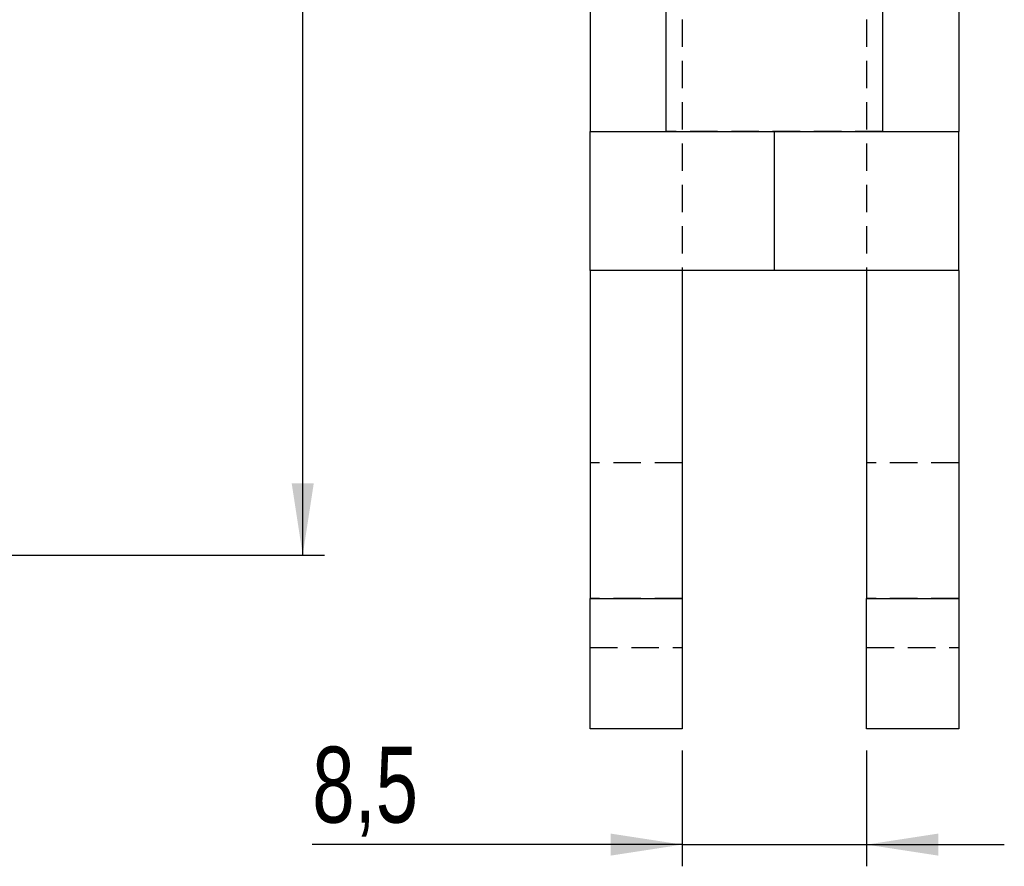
# Model space of a CAD drawing. Extents: x 30 to 403, y 9 to 287.
# Tile 17 of 26: x 341 to 386, y 178 to 217. Entities that reach past the tile are written whole.
import ezdxf

# ---------------------------------------------------------------- set-up
doc = ezdxf.new("R2010")
doc.units = 0
doc.linetypes.add('HIDDEN', pattern=[1.905, 1.27, -0.635])
doc.layers.get('0').update_dxf_attribs({"linetype": 'CONTINUOUS'})
doc.styles.add('SLDTEXTSTYLE0', font='TXT', dxfattribs={"width": 0.75})
doc.dimstyles.new('SLDDIMSTYLE0', dxfattribs={"dimtxt": 3.5, "dimasz": 3.302, "dimexe": 0, "dimexo": 0.0625, "dimgap": 0.875, "dimtad": 1, "dimdec": 0, "dimrnd": 1e-09, "dimzin": 12, "dimtxsty": 'SLDTEXTSTYLE0', "dimsah": 1, "dimcen": 0.09, "dimazin": 3, "dimtfac": 1, "dimtdec": 0, "dimtofl": 0, "dimtmove": 0, "dimatfit": 3, "dimtolj": 1, "dimtzin": 12})
doc.dimstyles.new('SLDDIMSTYLE4', dxfattribs={"dimtxt": 3.5, "dimasz": 3.302, "dimexe": 0, "dimexo": 0.0625, "dimgap": 0.875, "dimtad": 1, "dimdec": 3, "dimrnd": 1e-09, "dimzin": 12, "dimtxsty": 'SLDTEXTSTYLE0', "dimsah": 1, "dimcen": 0.09, "dimazin": 3, "dimtfac": 1, "dimtdec": 3, "dimtmove": 0, "dimatfit": 3, "dimtolj": 1, "dimtzin": 12})

# ---------------------------------------------------------------- blocks, each defined once
blk = doc.blocks.new('_D_6')
at = {"color": 179, "linetype": 'CONTINUOUS'}
for p, q in [((160.982, 267.771), (354.712, 267.771)), ((353.712, 192.16), (353.712, 267.771)), ((208.262, 192.16), (354.712, 192.16))]:
    blk.add_line(p, q, dxfattribs=at)
for points in [[(353.712, 267.771), (353.204, 264.469), (354.22, 264.469)], [(353.712, 192.16), (354.22, 195.462), (353.204, 195.462)]]:
    blk.add_solid(points, dxfattribs=at)
at = {"color": 179, "linetype": 'CONTINUOUS', "insert": (349.2, 229.412, 0.1), "char_height": 3.5, "attachment_point": 1, "rotation": 90, "style": 'SLDTEXTSTYLE0'}
blk.add_mtext('76', dxfattribs=at)
blk = doc.blocks.new('_D_9')
at = {"color": 179, "linetype": 'CONTINUOUS'}
for p, q in [((371.209, 183.16), (371.209, 177.821)), ((379.709, 183.16), (379.709, 177.821)), ((371.209, 178.821), (354.15, 178.821)), ((371.209, 178.821), (379.709, 178.821)), ((379.709, 178.821), (386.059, 178.821))]:
    blk.add_line(p, q, dxfattribs=at)
for points in [[(371.209, 178.821), (367.907, 179.329), (367.907, 178.313)], [(379.709, 178.821), (383.011, 178.313), (383.011, 179.329)]]:
    blk.add_solid(points, dxfattribs=at)
at = {"color": 179, "linetype": 'CONTINUOUS', "insert": (354.15, 183.333, 5.028), "char_height": 3.5, "attachment_point": 1, "style": 'SLDTEXTSTYLE0'}
blk.add_mtext('8,5', dxfattribs=at)

msp = doc.modelspace()

# ---------------------------------------------------------------- linework, layer by layer
at = {"color": 7, "linetype": 'CONTINUOUS'}
for p, q in [((370.45887, 237.571083), (370.45887, 211.677186)), ((380.45887, 211.677186), (380.45887, 237.571083)), ((366.95887, 229.155434), (366.95887, 211.681969)), ((383.958871, 229.155434), (383.958871, 211.681969)), ((366.95887, 211.681969), (370.45887, 211.683939)), ((366.95887, 211.672399), (366.95887, 211.681969)), ((375.45887, 211.667615), (366.95887, 211.672399)), ((366.95887, 205.272402), (366.95887, 211.672399)), ((383.958871, 211.672399), (375.45887, 211.667615)), ((375.45887, 205.267619), (375.45887, 211.667615)), ((380.45887, 211.683939), (383.958871, 211.681969)), ((383.958871, 211.681969), (383.958871, 211.672399)), ((383.958871, 205.272402), (383.958871, 211.672399)), ((375.45887, 205.267619), (366.95887, 205.272402)), ((366.95887, 205.272402), (366.95887, 190.159696)), ((371.20887, 205.27001), (371.20887, 190.159696)), ((383.958871, 205.272402), (375.45887, 205.267619)), ((379.70887, 205.27001), (379.70887, 190.159696)), ((383.958871, 205.272402), (383.958871, 190.159696)), ((366.95887, 190.159696), (371.20887, 190.159696)), ((366.95887, 184.159695), (366.95887, 190.159696)), ((371.20887, 190.159696), (371.20887, 184.159695)), ((379.70887, 190.159696), (383.958871, 190.159696)), ((379.70887, 184.159695), (379.70887, 190.159696)), ((383.958871, 190.159696), (383.958871, 184.159695)), ((371.20887, 184.159695), (366.95887, 184.159695)), ((383.958871, 184.159695), (379.70887, 184.159695))]:
    msp.add_line(p, q, dxfattribs=at)
at = {"color": 7, "linetype": 'HIDDEN'}
for p, q in [((371.20887, 228.276099), (371.20887, 205.27001)), ((379.70887, 228.276099), (379.70887, 205.27001)), ((370.45887, 211.683939), (375.45887, 211.686756)), ((375.45887, 211.686756), (380.45887, 211.683939)), ((375.45887, 211.667615), (375.45887, 211.686756)), ((366.95887, 205.281972), (375.45887, 205.286759)), ((375.45887, 205.286759), (383.958871, 205.281972)), ((371.20887, 196.409698), (366.95887, 196.409698)), ((383.958871, 196.409698), (379.70887, 196.409698)), ((371.20887, 190.159696), (366.95887, 190.159696)), ((383.958871, 190.159696), (379.70887, 190.159696)), ((366.95887, 187.909696), (371.20887, 187.909696)), ((379.70887, 187.909696), (383.958871, 187.909696))]:
    msp.add_line(p, q, dxfattribs=at)
at = {"color": 7, "linetype": 'HIDDEN', "flags": 128}
msp.add_lwpolyline([(380.45887, 211.677186), (380.42956, 211.677711), (380.197136, 211.678743), (379.743156, 211.679696), (379.088848, 211.680538), (378.264805, 211.68122), (377.309561, 211.681715), (376.26778, 211.681995), (375.188176, 211.682054), (374.121228, 211.681883), (373.116828, 211.681492), (372.221939, 211.6809), (371.478405, 211.680136), (370.920993, 211.679231), (370.575768, 211.678232), (370.45887, 211.677186)], dxfattribs=at)
at = {"color": 7, "linetype": 'CONTINUOUS', "flags": 128}
msp.add_lwpolyline([(370.45887, 211.677186), (370.575768, 211.676135), (370.920993, 211.675137), (371.478405, 211.674235), (372.221939, 211.673468), (373.116828, 211.672879), (374.121228, 211.672488), (375.188176, 211.672317), (376.26778, 211.672372), (377.309561, 211.672656), (378.264805, 211.673151), (379.088848, 211.673833), (379.743156, 211.674671), (380.197136, 211.675628), (380.42956, 211.676657), (380.45887, 211.677186)], dxfattribs=at)

# ---------------------------------------------------------------- dimensions: what is measured, and where the dimension line sits
at = {"color": 179, "linetype": 'CONTINUOUS'}
dim = msp.add_linear_dim(base=(353.712023, 267.77076), p1=(207.262131, 192.159697), p2=(159.981611, 267.77076), angle=90, dimstyle='SLDDIMSTYLE0', dxfattribs=at)
dim.commit()
dim.dimension.update_dxf_attribs({"geometry": '_D_6', "text_midpoint": (353.712023, 233.419741), "dimtype": 160})
dim = msp.add_linear_dim(base=(379.70887, 178.821415), p1=(371.20887, 184.159697), p2=(379.70887, 184.159697), dimstyle='SLDDIMSTYLE4', dxfattribs=at)
dim.commit()
dim.dimension.update_dxf_attribs({"geometry": '_D_9', "text_midpoint": (358.804315, 178.821415), "dimtype": 160})

doc.saveas('drawing.dxf')
